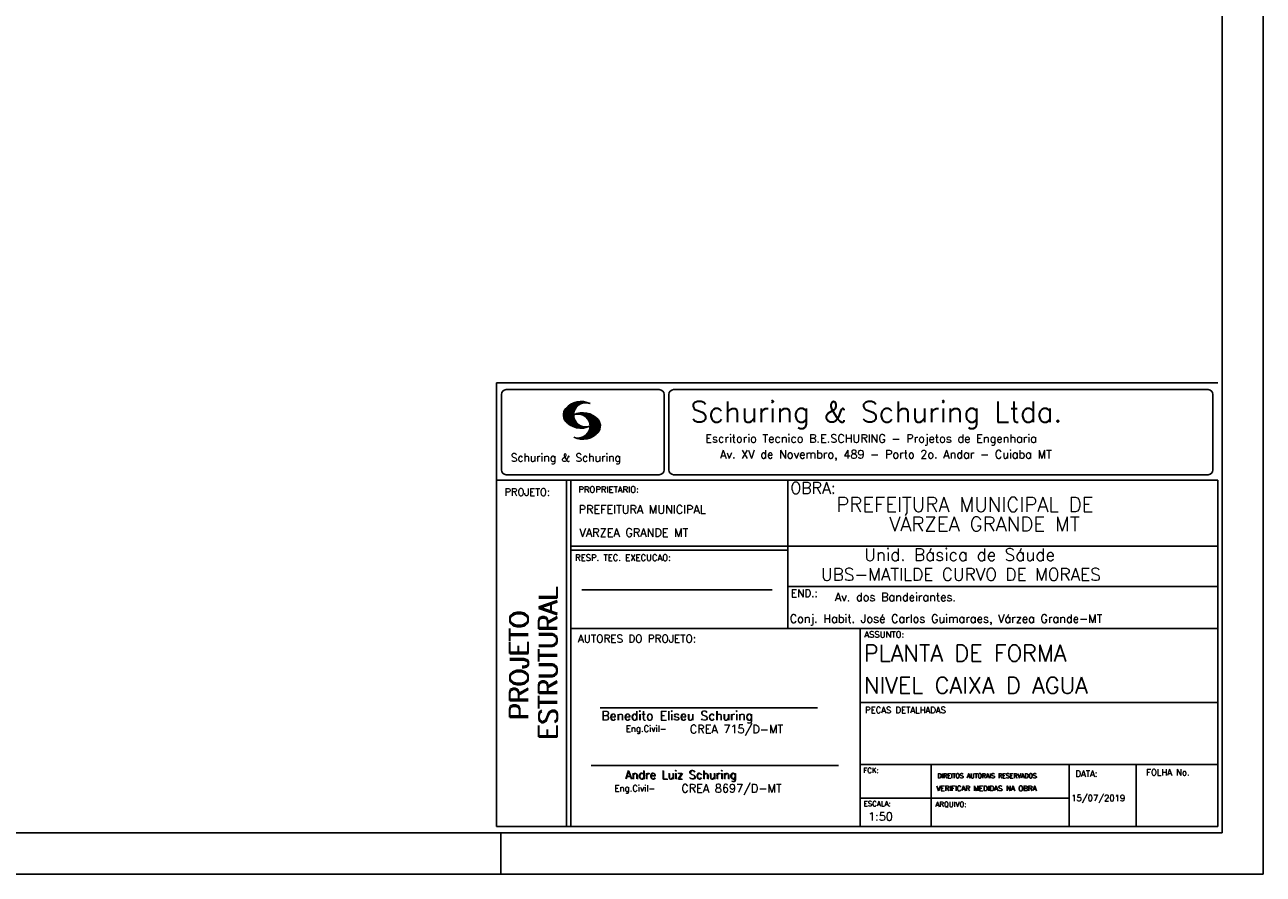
# Model space of a CAD drawing. Extents: x 0 to 119, y 0 to 84.
# Tile 5 of 6: x 89 to 119, y 0 to 21. Entities that reach past the tile are written whole.
import ezdxf

# ---------------------------------------------------------------- set-up
doc = ezdxf.new("R2010")
doc.units = 0
for name, color, linetype in [('1', 1, 'CONTINUOUS'), ('2', 2, 'CONTINUOUS'), ('6', 6, 'CONTINUOUS'), ('8', 8, 'CONTINUOUS')]:
    doc.layers.add(name, color=color, linetype=linetype)
doc.styles.get("Standard").update_dxf_attribs({"font": 'ROMANS.SHX'})

msp = doc.modelspace()

# ---------------------------------------------------------------- linework, layer by layer
at = {"layer": '1', "linetype": 'CONTINUOUS'}
for p, q in [((118.900002, 0), (118.900002, 84.099998)), ((100.400002, 0), (100.400002, 1)), ((0, 0), (118.900002, 0))]:
    msp.add_line(p, q, dxfattribs=at)
at = {"layer": '2', "linetype": 'CONTINUOUS'}
for p, q in [((100.295515, 11.911323), (117.795515, 11.911316)), ((100.295515, 1.156181), (100.295515, 11.911323)), ((100.527998, 11.750099), (104.244505, 11.750099)), ((104.590758, 11.750099), (117.563017, 11.750099)), ((100.411497, 11.633598), (100.411497, 9.804489)), ((101.917281, 11.141952), (102.22383, 11.448502)), ((101.917632, 11.128174), (102.241438, 11.451973)), ((101.917677, 11.156486), (102.20352, 11.442329)), ((101.917998, 11.114395), (102.259779, 11.456184)), ((101.919875, 11.172829), (102.183913, 11.436867)), ((101.919981, 11.102241), (102.27664, 11.458908)), ((101.922087, 11.189171), (102.160918, 11.427994)), ((101.922209, 11.09034), (102.291823, 11.459953)), ((101.924452, 11.078438), (102.307845, 11.46183)), ((101.927687, 11.067535), (102.32234, 11.462196)), ((101.931425, 11.057129), (102.337523, 11.463234)), ((101.935164, 11.046738), (102.35179, 11.463364)), ((101.93907, 11.036514), (102.36476, 11.462196)), ((102.304182, 11.387482), (102.378569, 11.461883)), ((102.333571, 11.402733), (102.391249, 11.460411)), ((102.358382, 11.413414), (102.403914, 11.458939)), ((102.377486, 11.418381), (102.416747, 11.457642)), ((102.397978, 11.424744), (102.428572, 11.45533)), ((102.414, 11.426605), (102.440413, 11.453018)), ((102.429991, 11.428467), (102.452513, 11.450989)), ((102.445982, 11.430328), (102.464064, 11.448402)), ((104.361006, 11.633598), (104.361006, 9.804489)), ((104.474257, 11.633598), (104.474257, 9.804489)), ((117.679518, 11.633598), (117.679518, 9.804489)), ((101.927946, 11.209167), (102.134978, 11.416191)), ((101.934767, 11.230133), (102.106032, 11.40139)), ((101.944121, 11.02742), (102.216093, 11.2994)), ((101.948256, 11.257751), (102.069823, 11.379326)), ((101.949156, 11.01831), (102.19763, 11.266792)), ((101.954192, 11.009216), (102.187102, 11.242126)), ((101.959776, 11.000671), (102.179106, 11.220001)), ((101.966292, 10.99305), (102.175169, 11.201927)), ((101.972807, 10.985428), (102.171385, 11.183998)), ((101.979323, 10.977806), (102.169676, 11.168152)), ((101.986067, 10.970413), (102.168623, 11.152962)), ((101.992445, 10.9636), (102.165816, 11.136978)), ((102.000243, 10.956314), (102.168715, 11.124779)), ((102.227003, 11.1548), (102.241667, 11.169464)), ((102.2442, 11.157844), (102.260832, 11.174484)), ((102.258665, 11.158173), (102.280394, 11.179916)), ((102.273116, 11.158501), (102.297408, 11.182793)), ((102.287581, 11.158829), (102.314986, 11.186226)), ((102.300093, 11.157188), (102.330748, 11.187851)), ((102.312743, 11.155716), (102.347014, 11.189987)), ((102.325499, 11.154335), (102.361708, 11.190544)), ((102.336729, 11.151421), (102.376402, 11.191101)), ((102.347945, 11.148498), (102.391112, 11.191666)), ((102.359846, 11.146255), (102.404494, 11.19091)), ((102.37039, 11.14267), (102.418669, 11.190948)), ((102.379836, 11.13797), (102.4317, 11.189835)), ((102.38983, 11.133835), (102.443968, 11.187973)), ((102.400114, 11.129982), (102.457106, 11.186981)), ((102.409819, 11.125549), (102.469267, 11.185005)), ((102.417921, 11.119514), (102.480742, 11.182327)), ((102.428008, 11.115463), (102.493117, 11.180572)), ((102.435896, 11.109215), (102.504347, 11.177666)), ((102.444624, 11.103813), (102.515211, 11.1744)), ((102.451674, 11.096718), (102.526274, 11.171318)), ((102.460707, 11.091621), (102.537383, 11.168297)), ((102.467619, 11.084389), (102.547743, 11.16452)), ((102.47534, 11.077965), (102.558119, 11.160736)), ((102.481429, 11.069916), (102.568816, 11.157303)), ((102.489516, 11.063873), (102.578825, 11.153183)), ((102.495421, 11.055649), (102.58824, 11.14846)), ((102.502135, 11.04821), (102.59796, 11.144035)), ((102.507262, 11.0392), (102.607741, 11.139687)), ((102.513167, 11.030983), (102.617384, 11.135193)), ((102.51927, 11.022949), (102.625945, 11.129623)), ((102.525008, 11.014534), (102.635512, 11.125038)), ((102.007338, 10.949264), (102.16963, 11.111565)), ((102.014677, 10.942474), (102.170668, 11.098457)), ((102.022337, 10.935989), (102.173125, 11.086777)), ((102.029997, 10.929504), (102.175597, 11.075104)), ((102.037642, 10.923027), (102.178053, 11.063431)), ((102.045607, 10.916855), (102.18141, 11.05265)), ((102.053847, 10.91095), (102.185164, 11.042259)), ((102.062086, 10.905044), (102.188918, 11.031876)), ((102.070311, 10.899147), (102.192717, 11.021538)), ((102.078902, 10.893608), (102.197585, 11.012283)), ((102.087737, 10.88829), (102.202467, 11.003021)), ((102.096571, 10.882988), (102.20735, 10.993759)), ((102.105391, 10.877678), (102.212431, 10.984718)), ((102.114699, 10.872841), (102.218352, 10.976486)), ((102.124144, 10.868149), (102.224257, 10.968269)), ((102.133589, 10.863457), (102.230177, 10.960045)), ((102.14305, 10.85878), (102.236311, 10.952042)), ((102.153151, 10.854744), (102.243208, 10.944801)), ((102.163252, 10.8507), (102.250121, 10.937569)), ((102.173338, 10.846664), (102.257018, 10.930336)), ((102.183714, 10.842895), (102.264098, 10.923286)), ((102.194518, 10.839554), (102.271986, 10.91703)), ((102.205305, 10.836212), (102.279875, 10.910782)), ((102.216109, 10.832878), (102.287764, 10.904541)), ((102.227583, 10.830208), (102.295836, 10.898468)), ((102.239134, 10.827629), (102.304747, 10.893234)), ((102.250685, 10.82505), (102.313643, 10.888)), ((102.262709, 10.822929), (102.322554, 10.882767)), ((102.275114, 10.82119), (102.33177, 10.877846)), ((102.287505, 10.819458), (102.341765, 10.873703)), ((102.300291, 10.8181), (102.351759, 10.86956)), ((102.313643, 10.817322), (102.361739, 10.865425)), ((102.32701, 10.816536), (102.37242, 10.861954)), ((102.340819, 10.816223), (102.383635, 10.859032)), ((102.355269, 10.816536), (102.39485, 10.856117)), ((102.366805, 10.545311), (102.791243, 10.969749)), ((102.369719, 10.816849), (102.406187, 10.853317)), ((102.380644, 10.545013), (102.796461, 10.960846)), ((102.386107, 10.817856), (102.419356, 10.851112)), ((102.394469, 10.544708), (102.800505, 10.950752)), ((102.40367, 10.819702), (102.433134, 10.849167)), ((102.409285, 10.545387), (102.803038, 10.939148)), ((102.420805, 10.822121), (102.446288, 10.847603)), ((102.424315, 10.546272), (102.806334, 10.928291)), ((102.437376, 10.825043), (102.461256, 10.848923)), ((102.439604, 10.547432), (102.809615, 10.917442)), ((102.455779, 10.828987), (102.475645, 10.848862)), ((102.456053, 10.549736), (102.811079, 10.904777)), ((102.472487, 10.55204), (102.812758, 10.892319)), ((102.475615, 10.834076), (102.489973, 10.848442)), ((102.489973, 10.848442), (102.492049, 10.850517)), ((102.49037, 10.555778), (102.814452, 10.87986)), ((102.493636, 10.839477), (102.506071, 10.851921)), ((102.508559, 10.559845), (102.814024, 10.865303)), ((102.512679, 10.846016), (102.520888, 10.854225)), ((102.517867, 10.710525), (102.786604, 10.979256)), ((102.528334, 10.565483), (102.813643, 10.850792)), ((102.528593, 10.852158), (102.535078, 10.858643)), ((102.529036, 11.004425), (102.644164, 11.11956)), ((102.533904, 10.995171), (102.652556, 11.113815)), ((102.536238, 10.743019), (102.782286, 10.989075)), ((102.538832, 10.985954), (102.66107, 11.1082)), ((102.543867, 10.973778), (102.671187, 11.101105)), ((102.544218, 10.765144), (102.777327, 10.998253)), ((102.54785, 10.962936), (102.68054, 11.095634)), ((102.548811, 10.571815), (102.813277, 10.836273)), ((102.551711, 10.950905), (102.689299, 11.088493)), ((102.552443, 10.787491), (102.770598, 11.005653)), ((102.555373, 10.93737), (102.698576, 11.080574)), ((102.556212, 10.80542), (102.765868, 11.015076)), ((102.558165, 10.92482), (102.707259, 11.073921)), ((102.560683, 10.824028), (102.759016, 11.022346)), ((102.560744, 10.909828), (102.716429, 11.065521)), ((102.561751, 10.839218), (102.753065, 11.030533)), ((102.561827, 10.895851), (102.724715, 11.058731)), ((102.562804, 10.854416), (102.745284, 11.036903)), ((102.563414, 10.882042), (102.732191, 11.050827)), ((102.563628, 10.868027), (102.739302, 11.043709)), ((102.245833, 10.565727), (102.258101, 10.57798)), ((102.256972, 10.562721), (102.271925, 10.577667)), ((102.268111, 10.559723), (102.285735, 10.577354)), ((102.279265, 10.556732), (102.301665, 10.57914)), ((102.291182, 10.554527), (102.317671, 10.581009)), ((102.303114, 10.552322), (102.335097, 10.584297)), ((102.315062, 10.55011), (102.354216, 10.589271)), ((102.32765, 10.548569), (102.375441, 10.596359)), ((102.340468, 10.547256), (102.39958, 10.606369)), ((102.353285, 10.545937), (102.432661, 10.625313)), ((102.571913, 10.58078), (102.809004, 10.817871)), ((102.596785, 10.591515), (102.805739, 10.800468)), ((102.62509, 10.605682), (102.797133, 10.777725)), ((102.661635, 10.62809), (102.784529, 10.750984)), ((102.740538, 10.692856), (102.753233, 10.705551)), ((100.527998, 9.687988), (104.244505, 9.687988)), ((104.590758, 9.687988), (117.563017, 9.687988)), ((100.295515, 9.556175), (117.795515, 9.556175)), ((101.995894, 5.956177), (101.995894, 9.556175)), ((102.0959, 5.956177), (102.0959, 9.556175)), ((107.364088, 6.97261), (107.364088, 9.556175)), ((117.795515, 9.556175), (117.795515, 1.156181)), ((107.364088, 7.956176), (102.0959, 7.956176)), ((107.364088, 7.856176), (102.0959, 7.856176)), ((107.364088, 7.956176), (117.795515, 7.956184)), ((107.364088, 6.97261), (117.795515, 6.972618)), ((107.364088, 6.97261), (107.364088, 5.956177)), ((102.365821, 6.895235), (106.984397, 6.895235)), ((101.995894, 1.156181), (101.995894, 5.956177)), ((102.0959, 1.156181), (102.0959, 5.956177)), ((102.0959, 5.956177), (117.795515, 5.956177)), ((109.116469, 4.956177), (109.116469, 5.956177)), ((109.116469, 1.156181), (109.116469, 4.956177)), ((102.806929, 4.036638), (108.085364, 4.036638)), ((109.116467, 4.161949), (117.795514, 4.161957)), ((102.593115, 2.636453), (108.590002, 2.636453)), ((109.116469, 2.661949), (117.795515, 2.661957)), ((110.842299, 1.156181), (110.842299, 2.661957)), ((114.191985, 1.156181), (114.191985, 2.661957)), ((115.816483, 1.156181), (115.816483, 2.661955)), ((109.116469, 1.847916), (114.191985, 1.847923)), ((117.795515, 1.156181), (100.295515, 1.156181))]:
    msp.add_line(p, q, dxfattribs=at)
for centre, radius, start, end in [((100.527998, 11.633598), 0.116502, 90, 180), ((104.244505, 11.633598), 0.116502, 0, 90), ((104.590758, 11.633598), 0.116502, 90, 180), ((117.563017, 11.633598), 0.116502, 0, 90), ((102.343596, 10.971458), 0.491555, 63.393265, 138.909058), ((102.458739, 11.139511), 0.291044, 68.851509, 291.148499), ((102.160658, 11.138451), 0.243989, 140.229431, 231.895096), ((102.387846, 10.700012), 0.491555, 41.090942, 116.606735), ((102.272704, 10.868072), 0.291044, 248.851501, 111.148491), ((102.343596, 11.307571), 0.491555, 218.229782, 296.60672), ((102.570784, 10.867004), 0.243989, 308.104889, 39.770576), ((102.387846, 11.036133), 0.491555, 243.393265, 321.770233), ((100.527998, 9.804489), 0.116502, 180, 270), ((104.244505, 9.804489), 0.116502, 270, 0), ((104.590758, 9.804489), 0.116502, 180, 270), ((117.563017, 9.804489), 0.116502, 270, 0)]:
    msp.add_arc(centre, radius, start, end, dxfattribs=at)
at = {"layer": '8', "linetype": 'CONTINUOUS'}
for p, q in [((117.900002, 1), (117.900002, 83.099998)), ((2.5, 1), (117.900002, 1))]:
    msp.add_line(p, q, dxfattribs=at)

# ---------------------------------------------------------------- texts
at = {"layer": '1', "linetype": 'CONTINUOUS'}
for s, height, p in [('PREFEITURA MUNICIPAL DE', 0.35, (108.542088, 8.789996)), (' VÁRZEA GRANDE MT', 0.35, (109.584449, 8.315513)), ('Unid. Básica de Sáude', 0.3, (109.217531, 7.597984)), ('UBS-MATILDE CURVO DE MORAES', 0.3, (108.169699, 7.119848)), ('Av. dos Bandeirantes.', 0.2, (108.504207, 6.621987)), ('Conj. Habit. José Carlos Guimaraes, Várzea Grande-MT', 0.2, (107.409823, 6.097048))]:
    msp.add_text(s, height=height, dxfattribs=at).set_placement(p)
at = {"layer": '2', "linetype": 'CONTINUOUS'}
for s, height, p in [('Schuring & Schuring Ltda.', 0.5, (105.002348, 10.962967)), ('Escritorio Tecnico B.E.SCHURING - Projetos de Engenharia', 0.2, (105.360182, 10.464668)), ('Av. XV de Novembro, 489 - Porto 2o. Andar - Cuiaba MT', 0.2, (105.718703, 10.082069)), ('Schuring & Schuring', 0.19, (100.639845, 10.007667)), ('PROJETO:', 0.175, (100.488661, 9.177772)), ('PROPRIETARIO:', 0.15, (102.280043, 9.253548)), ('OBRA:', 0.278755, (107.427618, 9.226556)), ('PREFEITURA MUNICIPAL', 0.2, (102.286151, 8.744887)), ('VARZEA GRANDE MT', 0.2, (102.307672, 8.183544)), ('RESP. TEC. EXECUCAO:', 0.15, (102.201514, 7.600695)), ('END.:', 0.185837, (107.439276, 6.721602)), ('AUTORES DO PROJETO:', 0.185837, (102.267523, 5.620134)), ('ASSUNTO:', 0.15, (109.220971, 5.737485)), ('Benedito Eliseu Schuring', 0.22, (102.83383, 3.733468)), ('Benedito Eliseu Schuring', 0.22, (102.845305, 3.733468)), ('PECAS DETALHADAS', 0.15, (109.238379, 3.907298)), ('Eng.Civil-', 0.15, (103.432718, 3.455028)), ('CREA 715/D-MT', 0.2, (104.986251, 3.418942)), ('Andre Luiz Schuring', 0.2, (103.412248, 2.314263)), ('Andre Luiz Schuring', 0.2, (103.429805, 2.305382)), ('FCK:', 0.125, (109.196272, 2.455604)), ('DIREITOS AUTORAIS RESERVADOS', 0.11, (110.990233, 2.332306)), ('DIREITOS AUTORAIS RESERVADOS', 0.11, (110.999205, 2.332306)), ('DATA:', 0.15, (114.343553, 2.363281)), ('FOLHA No.', 0.15, (116.061023, 2.394321)), ('Eng.Civil-', 0.15, (103.158282, 2.00943)), ('CREA 8697/D-MT', 0.2, (104.778849, 1.981527)), ('VERIFICAR MEDIDAS NA OBRA', 0.125, (110.966994, 2.018043)), ('VERIFICAR MEDIDAS NA OBRA', 0.125, (110.975966, 2.018043)), ('15/07/2019', 0.15, (114.239854, 1.771956)), ('ESCALA:', 0.125, (109.202544, 1.646919)), ('1:50', 0.2, (109.312544, 1.300293)), ('ARQUIVO:', 0.125, (110.944563, 1.631782))]:
    msp.add_text(s, height=height, dxfattribs=at).set_placement(p)
for s, p in [('ESTRUTURAL', (101.76924, 3.281541)), ('ESTRUTURAL', (101.76924, 3.250688)), ('PROJETO', (101.064604, 3.762306)), ('PROJETO', (101.064604, 3.731453))]:
    msp.add_text(s, height=0.45, rotation=90, dxfattribs=at).set_placement(p)
at = {"layer": '6', "linetype": 'CONTINUOUS'}
for s, p in [('PLANTA DE FORMA ', (109.210211, 5.160838)), ('NIVEL CAIXA D AGUA', (109.212079, 4.380245))]:
    msp.add_text(s, height=0.4, dxfattribs=at).set_placement(p)

doc.saveas('drawing.dxf')
